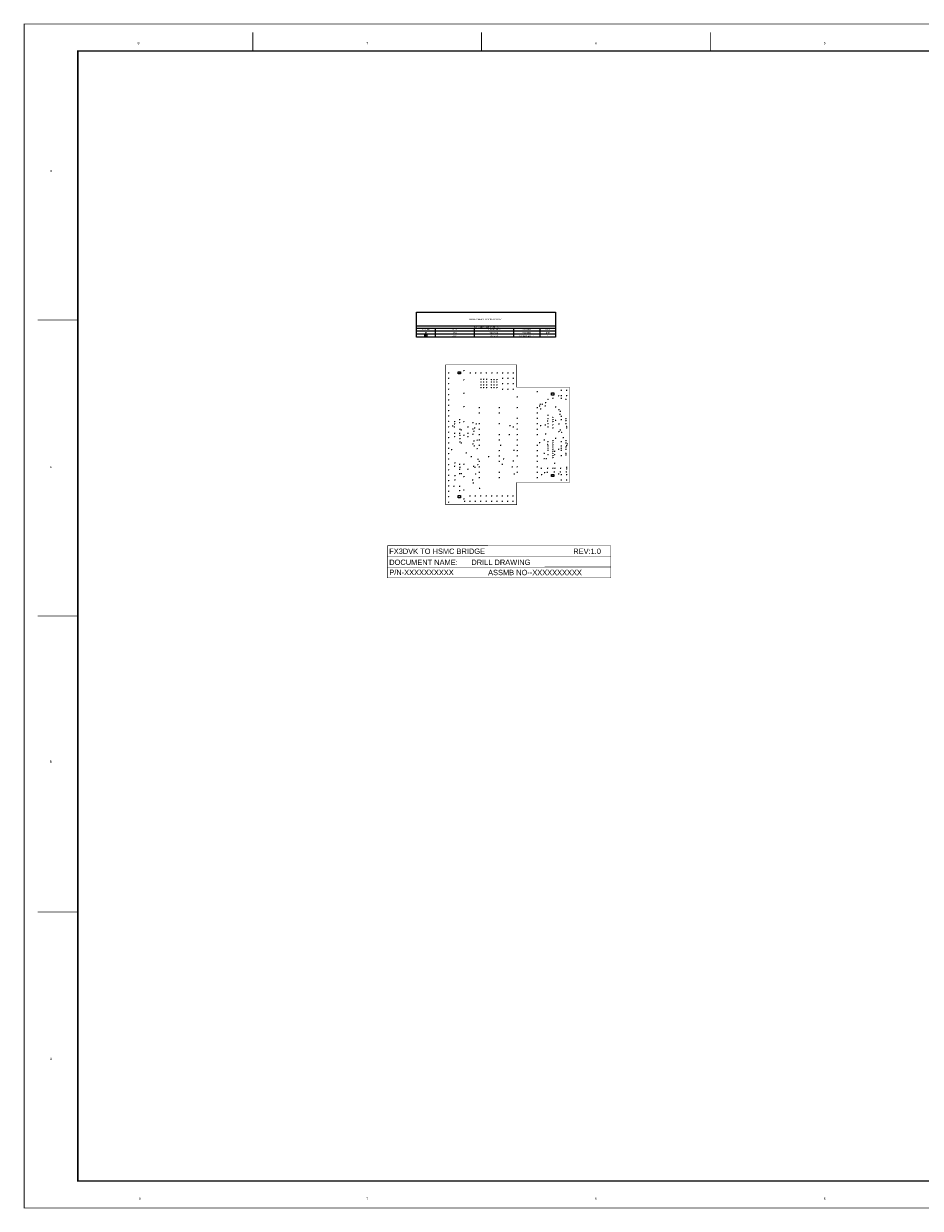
# Model space of a CAD drawing. Extents: x -199 to 665, y -332 to 227.
# Tile 1 of 2: x -199 to 224, y -332 to 227. Entities that reach past the tile are written whole.
import ezdxf
from ezdxf.enums import TextEntityAlignment as Align

# ---------------------------------------------------------------- set-up
doc = ezdxf.new("R2010")
doc.units = 0
for name, color, linetype in [('BG_OUTLINE', 3, 'CONTINUOUS'), ('DF_FAB', 6, 'CONTINUOUS'), ('DF_FILM_LABEL_OUTLINE', 5, 'CONTINUOUS'), ('DF_OUTLINE', 9, 'CONTINUOUS'), ('MA_NCLEGEND-1-6', 12, 'CONTINUOUS')]:
    doc.layers.add(name, color=color, linetype=linetype)

# ---------------------------------------------------------------- blocks, each defined once
blk = doc.blocks.new('FIGURE_CROSS')
for points in [[(-0.5, 0), (0.5, 0)], [(0, 0.5), (0, -0.5)]]:
    blk.add_lwpolyline(points)
blk = doc.blocks.new('FIGURE_SQUARE')
blk.add_lwpolyline([(-0.5, -0.5), (-0.5, 0.5), (0.5, 0.5), (0.5, -0.5)], close=True)

msp = doc.modelspace()

# ---------------------------------------------------------------- linework, layer by layer
at = {"layer": 'BG_OUTLINE', "const_width": 0.2032}
msp.add_lwpolyline([(0.000015, 0), (33.500017, 0), (33.500017, 10.499999), (58.500018, 10.499999), (58.500018, 55.499998), (33.500017, 55.499998), (33.500017, 66), (0.000015, 66)], close=True, dxfattribs=at)
at = {"layer": 'DF_FILM_LABEL_OUTLINE', "const_width": 0.254}
for points in [[(-27.568782, -19.363901), (77.984218, -19.420802)], [(-27.552782, -19.420802), (-27.552782, -29.453802), (-27.525083, -29.473601)], [(77.984218, -19.420802), (77.984218, -29.453802)], [(-27.568782, -24.443901), (77.968218, -24.443901)], [(-27.552782, -24.500802), (-27.552782, -34.533802)], [(77.984218, -24.500802), (77.984218, -34.533802)], [(-27.525083, -29.473601), (77.984218, -29.453802)], [(-27.552782, -34.533802), (77.920718, -34.533802)]]:
    msp.add_lwpolyline(points, dxfattribs=at)
at = {"layer": 'DF_OUTLINE'}
for points, const_width in [([(-198.958683, -331.941101), (-198.958683, 226.858899), (664.641317, 226.858899), (664.641317, -331.941101)], 0.381), ([(-173.558683, -319.241101), (639.241317, -319.241101), (639.241317, 214.158899), (-173.558683, 214.158899)], 0.762)]:
    msp.add_lwpolyline(points, close=True, dxfattribs=dict(at, const_width=const_width))
at = {"layer": 'DF_OUTLINE', "const_width": 0.381}
for points in [[(-91.008683, 214.158899), (-91.008683, 223.048899)], [(16.941317, 214.158899), (16.941317, 223.048899)], [(124.891317, 214.158899), (124.891317, 223.048899)], [(-173.558683, 87.158899), (-192.608683, 87.158899)], [(-173.558683, -52.541101), (-192.608683, -52.541101)], [(-173.558683, -192.241101), (-192.608683, -192.241101)]]:
    msp.add_lwpolyline(points, dxfattribs=at)
at = {"layer": 'MA_NCLEGEND-1-6'}
msp.add_lwpolyline([(-13.716, 79.0702), (-13.716, 90.805), (51.9176, 90.805), (51.9176, 79.0702)], close=True, dxfattribs=at)
for points in [[(-13.716, 84.455), (51.9176, 84.455)], [(-13.716, 83.2866), (51.9176, 83.2866)], [(-13.716, 82.1182), (51.9176, 82.1182)], [(-13.716, 80.5942), (51.9176, 80.5942)], [(-4.9784, 83.2866), (-4.9784, 79.0702)], [(13.5128, 83.2866), (13.5128, 79.0702)], [(32.004, 83.2866), (32.004, 79.0702)], [(44.3992, 83.2866), (44.3992, 79.0702)]]:
    msp.add_lwpolyline(points, dxfattribs=at)

# ---------------------------------------------------------------- block references
for name, p, xscale, yscale in [('FIGURE_SQUARE', (-9.3472, 79.8322), 1.016, 1.016), ('FIGURE_CROSS', (-9.3472, 81.3562), 0.254, 0.254), ('FIGURE_CROSS', (1.397, 62.23), 0.254, 0.254), ('FIGURE_SQUARE', (6.470018, 62.24), 1.016, 1.016), ('FIGURE_CROSS', (8.500019, 63.349998), 0.254, 0.254), ('FIGURE_CROSS', (11.557, 62.23), 0.254, 0.254), ('FIGURE_CROSS', (14.097, 62.23), 0.254, 0.254), ('FIGURE_CROSS', (16.637, 62.23), 0.254, 0.254), ('FIGURE_CROSS', (19.177, 62.23), 0.254, 0.254), ('FIGURE_CROSS', (21.717, 62.23), 0.254, 0.254), ('FIGURE_CROSS', (24.257, 62.23), 0.254, 0.254), ('FIGURE_CROSS', (26.797, 62.23), 0.254, 0.254), ('FIGURE_CROSS', (29.337, 62.23), 0.254, 0.254), ('FIGURE_CROSS', (31.877, 62.23), 0.254, 0.254), ('FIGURE_CROSS', (1.397, 59.69), 0.254, 0.254), ('FIGURE_CROSS', (1.397, 57.15), 0.254, 0.254), ('FIGURE_CROSS', (8.500019, 59.015), 0.254, 0.254), ('FIGURE_CROSS', (16.664617, 59.213999), 0.254, 0.254), ('FIGURE_CROSS', (16.664617, 57.943999), 0.254, 0.254), ('FIGURE_CROSS', (16.664617, 56.546999), 0.254, 0.254), ('FIGURE_CROSS', (17.934617, 59.213999), 0.254, 0.254), ('FIGURE_CROSS', (17.934617, 57.943999), 0.254, 0.254), ('FIGURE_CROSS', (17.934617, 56.546999), 0.254, 0.254), ('FIGURE_CROSS', (19.204617, 59.213999), 0.254, 0.254), ('FIGURE_CROSS', (19.204617, 57.943999), 0.254, 0.254), ('FIGURE_CROSS', (19.204617, 56.546999), 0.254, 0.254), ('FIGURE_CROSS', (21.541417, 59.086999), 0.254, 0.254), ('FIGURE_CROSS', (21.541417, 57.943999), 0.254, 0.254), ('FIGURE_CROSS', (21.541417, 56.546999), 0.254, 0.254), ('FIGURE_CROSS', (22.811417, 59.086999), 0.254, 0.254), ('FIGURE_CROSS', (22.811417, 57.943999), 0.254, 0.254), ('FIGURE_CROSS', (22.811417, 56.546999), 0.254, 0.254), ('FIGURE_CROSS', (24.081417, 59.086999), 0.254, 0.254), ('FIGURE_CROSS', (24.081417, 57.943999), 0.254, 0.254), ('FIGURE_CROSS', (24.081417, 56.546999), 0.254, 0.254), ('FIGURE_CROSS', (26.797, 59.69), 0.254, 0.254), ('FIGURE_CROSS', (26.797, 57.15), 0.254, 0.254), ('FIGURE_CROSS', (29.337, 59.69), 0.254, 0.254), ('FIGURE_CROSS', (29.337, 57.15), 0.254, 0.254), ('FIGURE_CROSS', (31.877, 59.69), 0.254, 0.254), ('FIGURE_CROSS', (31.877, 57.15), 0.254, 0.254), ('FIGURE_CROSS', (1.397, 54.61), 0.254, 0.254), ('FIGURE_CROSS', (1.397, 52.07), 0.254, 0.254), ('FIGURE_CROSS', (8.500019, 52.681998), 0.254, 0.254), ('FIGURE_CROSS', (16.664617, 55.276999), 0.254, 0.254), ('FIGURE_CROSS', (17.934617, 55.276999), 0.254, 0.254), ('FIGURE_CROSS', (19.204617, 55.276999), 0.254, 0.254), ('FIGURE_CROSS', (21.541417, 55.276999), 0.254, 0.254), ('FIGURE_CROSS', (22.811417, 55.276999), 0.254, 0.254), ('FIGURE_CROSS', (24.081417, 55.276999), 0.254, 0.254), ('FIGURE_CROSS', (26.797, 54.61), 0.254, 0.254), ('FIGURE_CROSS', (29.337, 54.61), 0.254, 0.254), ('FIGURE_CROSS', (31.877, 54.61), 0.254, 0.254), ('FIGURE_CROSS', (33.692617, 50.958999), 0.254, 0.254), ('FIGURE_CROSS', (43.141417, 53.498999), 0.254, 0.254), ('FIGURE_SQUARE', (50.468017, 52.2405), 1.016, 1.016), ('FIGURE_CROSS', (50.531517, 50.256801), 0.254, 0.254), ('FIGURE_CROSS', (53.198517, 51.446801), 0.254, 0.254), ('FIGURE_CROSS', (54.468517, 50.256801), 0.254, 0.254), ('FIGURE_CROSS', (54.483, 54.102), 0.254, 0.254), ('FIGURE_CROSS', (54.483, 51.562), 0.254, 0.254), ('FIGURE_CROSS', (57.023, 54.102), 0.254, 0.254), ('FIGURE_CROSS', (57.023, 51.562), 0.254, 0.254), ('FIGURE_CROSS', (1.397, 49.53), 0.254, 0.254), ('FIGURE_CROSS', (1.397, 46.99), 0.254, 0.254), ('FIGURE_CROSS', (8.500019, 46.331998), 0.254, 0.254), ('FIGURE_CROSS', (15.775617, 45.878999), 0.254, 0.254), ('FIGURE_CROSS', (25.224417, 45.878999), 0.254, 0.254), ('FIGURE_CROSS', (33.692617, 45.878999), 0.254, 0.254), ('FIGURE_CROSS', (43.141417, 45.878999), 0.254, 0.254), ('FIGURE_CROSS', (44.323, 46.609), 0.254, 0.254), ('FIGURE_CROSS', (44.640017, 47.529999), 0.254, 0.254), ('FIGURE_CROSS', (44.704, 45.212), 0.254, 0.254), ('FIGURE_CROSS', (45.529017, 47.529999), 0.254, 0.254), ('FIGURE_CROSS', (46.99, 46.736), 0.254, 0.254), ('FIGURE_CROSS', (47.117, 48.26), 0.254, 0.254), ('FIGURE_CROSS', (48.296317, 49.7564), 0.254, 0.254), ('FIGURE_CROSS', (51.801517, 46.176199), 0.254, 0.254), ('FIGURE_CROSS', (53.403017, 44.862999), 0.254, 0.254), ('FIGURE_CROSS', (56.703717, 49.7564), 0.254, 0.254), ('FIGURE_CROSS', (1.397, 44.45), 0.254, 0.254), ('FIGURE_CROSS', (1.397, 41.91), 0.254, 0.254), ('FIGURE_CROSS', (1.397, 39.37), 0.254, 0.254), ('FIGURE_CROSS', (4.249621, 39.264399), 0.254, 0.254), ('FIGURE_CROSS', (6.604, 40.2466), 0.254, 0.254), ('FIGURE_CROSS', (8.500019, 39.219998), 0.254, 0.254), ('FIGURE_CROSS', (15.775617, 43.338999), 0.254, 0.254), ('FIGURE_CROSS', (25.224417, 43.338999), 0.254, 0.254), ('FIGURE_CROSS', (33.692617, 40.798999), 0.254, 0.254), ('FIGURE_CROSS', (43.141417, 43.338999), 0.254, 0.254), ('FIGURE_CROSS', (43.141417, 40.798999), 0.254, 0.254), ('FIGURE_CROSS', (48.069017, 39.530299), 0.254, 0.254), ('FIGURE_CROSS', (48.296317, 42.2507), 0.254, 0.254), ('FIGURE_CROSS', (48.296317, 40.749499), 0.254, 0.254), ('FIGURE_CROSS', (50.531517, 41.2499), 0.254, 0.254), ('FIGURE_CROSS', (50.531517, 40.249201), 0.254, 0.254), ('FIGURE_CROSS', (50.531517, 39.2484), 0.254, 0.254), ('FIGURE_CROSS', (51.801517, 39.826199), 0.254, 0.254), ('FIGURE_CROSS', (53.911017, 42.751101), 0.254, 0.254), ('FIGURE_CROSS', (54.038017, 44.100999), 0.254, 0.254), ('FIGURE_CROSS', (54.468517, 40.249201), 0.254, 0.254), ('FIGURE_CROSS', (54.493417, 41.739952), 0.254, 0.254), ('FIGURE_CROSS', (56.703717, 40.749499), 0.254, 0.254), ('FIGURE_CROSS', (56.703717, 39.7488), 0.254, 0.254), ('FIGURE_CROSS', (1.397, 36.83), 0.254, 0.254), ('FIGURE_CROSS', (1.397, 34.29), 0.254, 0.254), ('FIGURE_CROSS', (3.175, 37.24659), 0.254, 0.254), ('FIGURE_CROSS', (4.064, 36.746589), 0.254, 0.254), ('FIGURE_CROSS', (4.191, 38.246594), 0.254, 0.254), ('FIGURE_CROSS', (4.191, 33.74658), 0.254, 0.254), ('FIGURE_CROSS', (6.570419, 33.7644), 0.254, 0.254), ('FIGURE_CROSS', (6.604, 38.746595), 0.254, 0.254), ('FIGURE_CROSS', (6.667017, 35.718999), 0.254, 0.254), ('FIGURE_CROSS', (7.362888, 35.408499), 0.254, 0.254), ('FIGURE_CROSS', (10.429618, 33.7644), 0.254, 0.254), ('FIGURE_CROSS', (10.472417, 36.734999), 0.254, 0.254), ('FIGURE_CROSS', (12.827, 38.746595), 0.254, 0.254), ('FIGURE_CROSS', (12.86243, 35.746586), 0.254, 0.254), ('FIGURE_CROSS', (13.271017, 34.764401), 0.254, 0.254), ('FIGURE_CROSS', (13.652017, 36.2644), 0.254, 0.254), ('FIGURE_CROSS', (14.351, 38.246594), 0.254, 0.254), ('FIGURE_CROSS', (15.775617, 38.258999), 0.254, 0.254), ('FIGURE_CROSS', (15.775617, 35.718999), 0.254, 0.254), ('FIGURE_CROSS', (25.224417, 38.258999), 0.254, 0.254), ('FIGURE_CROSS', (30.289017, 37.369999), 0.254, 0.254), ('FIGURE_CROSS', (31.813017, 36.734999), 0.254, 0.254), ('FIGURE_CROSS', (33.692617, 38.258999), 0.254, 0.254), ('FIGURE_CROSS', (33.692617, 35.718999), 0.254, 0.254), ('FIGURE_CROSS', (43.141417, 38.258999), 0.254, 0.254), ('FIGURE_CROSS', (43.141417, 35.718999), 0.254, 0.254), ('FIGURE_CROSS', (44.767017, 37.369999), 0.254, 0.254), ('FIGURE_CROSS', (46.99, 37.719), 0.254, 0.254), ('FIGURE_CROSS', (48.296317, 38.247599), 0.254, 0.254), ('FIGURE_CROSS', (48.296317, 36.7465), 0.254, 0.254), ('FIGURE_CROSS', (50.531517, 37.747301), 0.254, 0.254), ('FIGURE_CROSS', (50.531517, 36.2461), 0.254, 0.254), ('FIGURE_CROSS', (53.34, 34.555801), 0.254, 0.254), ('FIGURE_CROSS', (53.439817, 38.131999), 0.254, 0.254), ('FIGURE_CROSS', (54.038017, 35.337999), 0.254, 0.254), ('FIGURE_CROSS', (54.61, 34.163), 0.254, 0.254), ('FIGURE_CROSS', (56.703717, 38.247599), 0.254, 0.254), ('FIGURE_CROSS', (56.959017, 37.0081), 0.254, 0.254), ('FIGURE_CROSS', (56.959017, 36.2461), 0.254, 0.254), ('FIGURE_CROSS', (1.397, 31.75), 0.254, 0.254), ('FIGURE_CROSS', (1.397, 29.21), 0.254, 0.254), ('FIGURE_CROSS', (4.249621, 32.246575), 0.254, 0.254), ('FIGURE_CROSS', (6.648607, 29.746567), 0.254, 0.254), ('FIGURE_CROSS', (6.694444, 31.246572), 0.254, 0.254), ('FIGURE_CROSS', (6.731, 32.746577), 0.254, 0.254), ('FIGURE_CROSS', (7.366, 29.246566), 0.254, 0.254), ('FIGURE_CROSS', (8.500019, 32.853), 0.254, 0.254), ('FIGURE_CROSS', (10.429618, 32.264401), 0.254, 0.254), ('FIGURE_CROSS', (12.750416, 33.264399), 0.254, 0.254), ('FIGURE_CROSS', (12.750416, 28.7644), 0.254, 0.254), ('FIGURE_CROSS', (13.271017, 30.130999), 0.254, 0.254), ('FIGURE_CROSS', (14.795017, 30.511999), 0.254, 0.254), ('FIGURE_CROSS', (15.775617, 33.178999), 0.254, 0.254), ('FIGURE_CROSS', (15.775617, 30.638999), 0.254, 0.254), ('FIGURE_CROSS', (15.775617, 28.098999), 0.254, 0.254), ('FIGURE_CROSS', (25.224417, 33.178999), 0.254, 0.254), ('FIGURE_CROSS', (25.224417, 30.638999), 0.254, 0.254), ('FIGURE_CROSS', (25.844017, 28.098999), 0.254, 0.254), ('FIGURE_CROSS', (29.972, 33.178999), 0.254, 0.254), ('FIGURE_CROSS', (33.692617, 33.178999), 0.254, 0.254), ('FIGURE_CROSS', (33.692617, 30.638999), 0.254, 0.254), ('FIGURE_CROSS', (33.692617, 28.098999), 0.254, 0.254), ('FIGURE_CROSS', (43.141417, 33.178999), 0.254, 0.254), ('FIGURE_CROSS', (43.141417, 28.098999), 0.254, 0.254), ('FIGURE_CROSS', (44.259017, 29.368999), 0.254, 0.254), ('FIGURE_CROSS', (46.482, 30.607), 0.254, 0.254), ('FIGURE_CROSS', (47.117, 33.401), 0.254, 0.254), ('FIGURE_CROSS', (48.138441, 28.497868), 0.254, 0.254), ('FIGURE_CROSS', (48.199919, 29.7539), 0.254, 0.254), ('FIGURE_CROSS', (50.531517, 29.2535), 0.254, 0.254), ('FIGURE_CROSS', (50.531517, 28.252699), 0.254, 0.254), ('FIGURE_CROSS', (50.609017, 30.254301), 0.254, 0.254), ('FIGURE_CROSS', (51.801517, 31.444199), 0.254, 0.254), ('FIGURE_CROSS', (54.483, 29.7539), 0.254, 0.254), ('FIGURE_CROSS', (55.499, 31.75), 0.254, 0.254), ('FIGURE_CROSS', (56.703717, 29.2535), 0.254, 0.254), ('FIGURE_CROSS', (56.769, 30.254301), 0.254, 0.254), ('FIGURE_CROSS', (57.00504, 27.951895), 0.254, 0.254), ('FIGURE_CROSS', (57.277, 28.702), 0.254, 0.254), ('FIGURE_CROSS', (1.397, 26.67), 0.254, 0.254), ('FIGURE_CROSS', (1.397, 24.13), 0.254, 0.254), ('FIGURE_CROSS', (2.794, 26.035), 0.254, 0.254), ('FIGURE_CROSS', (9.652, 24.555), 0.254, 0.254), ('FIGURE_CROSS', (12.065, 22.733), 0.254, 0.254), ('FIGURE_CROSS', (13.398017, 27.7644), 0.254, 0.254), ('FIGURE_CROSS', (14.795017, 26.447999), 0.254, 0.254), ('FIGURE_CROSS', (20.195718, 22.764999), 0.254, 0.254), ('FIGURE_CROSS', (25.199518, 25.558999), 0.254, 0.254), ('FIGURE_CROSS', (25.224417, 23.018999), 0.254, 0.254), ('FIGURE_CROSS', (32.131, 25.781), 0.254, 0.254), ('FIGURE_CROSS', (33.692617, 25.558999), 0.254, 0.254), ('FIGURE_CROSS', (33.692617, 23.018999), 0.254, 0.254), ('FIGURE_CROSS', (43.141417, 25.558999), 0.254, 0.254), ('FIGURE_CROSS', (43.141417, 23.018999), 0.254, 0.254), ('FIGURE_CROSS', (46.482, 24.257), 0.254, 0.254), ('FIGURE_CROSS', (48.296317, 27.752401), 0.254, 0.254), ('FIGURE_CROSS', (48.296317, 26.7516), 0.254, 0.254), ('FIGURE_CROSS', (48.296317, 25.750799), 0.254, 0.254), ('FIGURE_CROSS', (48.296317, 23.7493), 0.254, 0.254), ('FIGURE_CROSS', (50.531517, 27.252), 0.254, 0.254), ('FIGURE_CROSS', (50.531517, 26.2512), 0.254, 0.254), ('FIGURE_CROSS', (50.531517, 25.250501), 0.254, 0.254), ('FIGURE_CROSS', (50.531517, 24.2497), 0.254, 0.254), ('FIGURE_CROSS', (50.531517, 23.248899), 0.254, 0.254), ('FIGURE_CROSS', (50.531517, 22.2482), 0.254, 0.254), ('FIGURE_CROSS', (51.371017, 25.304999), 0.254, 0.254), ('FIGURE_CROSS', (51.435, 23.622), 0.254, 0.254), ('FIGURE_CROSS', (53.198517, 26.173801), 0.254, 0.254), ('FIGURE_CROSS', (54.468517, 27.752401), 0.254, 0.254), ('FIGURE_CROSS', (54.468517, 26.7516), 0.254, 0.254), ('FIGURE_CROSS', (54.468517, 25.750799), 0.254, 0.254), ('FIGURE_CROSS', (54.493417, 23.234543), 0.254, 0.254), ('FIGURE_CROSS', (56.703717, 27.252), 0.254, 0.254), ('FIGURE_CROSS', (56.703717, 26.2512), 0.254, 0.254), ('FIGURE_CROSS', (56.703717, 24.2497), 0.254, 0.254), ('FIGURE_CROSS', (56.705089, 23.4877), 0.254, 0.254), ('FIGURE_CROSS', (1.397, 21.59), 0.254, 0.254), ('FIGURE_CROSS', (1.397, 19.05), 0.254, 0.254), ('FIGURE_CROSS', (4.175618, 18.241599), 0.254, 0.254), ('FIGURE_CROSS', (4.254017, 19.741599), 0.254, 0.254), ('FIGURE_CROSS', (6.527554, 19.081999), 0.254, 0.254), ('FIGURE_CROSS', (6.540017, 16.7416), 0.254, 0.254), ('FIGURE_CROSS', (6.667017, 17.7416), 0.254, 0.254), ('FIGURE_CROSS', (8.500019, 19.153998), 0.254, 0.254), ('FIGURE_CROSS', (10.404417, 16.7416), 0.254, 0.254), ('FIGURE_CROSS', (13.144017, 18.241599), 0.254, 0.254), ('FIGURE_CROSS', (13.779017, 17.7416), 0.254, 0.254), ('FIGURE_CROSS', (15.113, 19.05), 0.254, 0.254), ('FIGURE_CROSS', (15.24, 21.463), 0.254, 0.254), ('FIGURE_CROSS', (15.775617, 20.478999), 0.254, 0.254), ('FIGURE_CROSS', (15.775617, 17.938999), 0.254, 0.254), ('FIGURE_CROSS', (25.224417, 20.478999), 0.254, 0.254), ('FIGURE_CROSS', (26.67, 19.177), 0.254, 0.254), ('FIGURE_CROSS', (27.305, 21.717), 0.254, 0.254), ('FIGURE_CROSS', (31.432017, 17.938999), 0.254, 0.254), ('FIGURE_CROSS', (31.813017, 20.732999), 0.254, 0.254), ('FIGURE_CROSS', (33.692617, 17.938999), 0.254, 0.254), ('FIGURE_CROSS', (43.141417, 20.478999), 0.254, 0.254), ('FIGURE_CROSS', (43.141417, 17.938999), 0.254, 0.254), ('FIGURE_CROSS', (45.085, 17.272), 0.254, 0.254), ('FIGURE_CROSS', (46.418017, 21.748999), 0.254, 0.254), ('FIGURE_CROSS', (47.434017, 21.7478), 0.254, 0.254), ('FIGURE_CROSS', (48.069017, 17.303999), 0.254, 0.254), ('FIGURE_CROSS', (50.531517, 17.2444), 0.254, 0.254), ('FIGURE_CROSS', (51.435, 19.558), 0.254, 0.254), ('FIGURE_CROSS', (51.498017, 17.303999), 0.254, 0.254), ('FIGURE_CROSS', (54.165017, 17.303999), 0.254, 0.254), ('FIGURE_CROSS', (56.959017, 17.684999), 0.254, 0.254), ('FIGURE_CROSS', (56.959017, 16.922999), 0.254, 0.254), ('FIGURE_CROSS', (1.397, 16.51), 0.254, 0.254), ('FIGURE_CROSS', (1.397, 13.97), 0.254, 0.254), ('FIGURE_CROSS', (1.397, 11.43), 0.254, 0.254), ('FIGURE_CROSS', (4.254017, 11.7416), 0.254, 0.254), ('FIGURE_CROSS', (4.29242, 13.747999), 0.254, 0.254), ('FIGURE_CROSS', (6.540017, 14.763999), 0.254, 0.254), ('FIGURE_CROSS', (7.302017, 14.763999), 0.254, 0.254), ('FIGURE_CROSS', (8.500019, 13.311998), 0.254, 0.254), ('FIGURE_CROSS', (12.707617, 11.762699), 0.254, 0.254), ('FIGURE_CROSS', (14.033017, 14.509999), 0.254, 0.254), ('FIGURE_CROSS', (15.775617, 15.398999), 0.254, 0.254), ('FIGURE_CROSS', (15.775617, 12.858999), 0.254, 0.254), ('FIGURE_CROSS', (25.224417, 15.398999), 0.254, 0.254), ('FIGURE_CROSS', (25.224417, 12.858999), 0.254, 0.254), ('FIGURE_CROSS', (32.321017, 14.509999), 0.254, 0.254), ('FIGURE_CROSS', (33.692617, 15.398999), 0.254, 0.254), ('FIGURE_CROSS', (43.141417, 15.398999), 0.254, 0.254), ('FIGURE_CROSS', (43.141417, 12.858999), 0.254, 0.254), ('FIGURE_CROSS', (45.212, 14.224), 0.254, 0.254), ('FIGURE_CROSS', (46.609, 15.24), 0.254, 0.254), ('FIGURE_CROSS', (47.879, 15.367), 0.254, 0.254), ('FIGURE_SQUARE', (50.468017, 13.7595), 1.016, 1.016), ('FIGURE_CROSS', (51.181, 15.494), 0.254, 0.254), ('FIGURE_CROSS', (53.198517, 14.553199), 0.254, 0.254), ('FIGURE_CROSS', (54.102, 15.494), 0.254, 0.254), ('FIGURE_CROSS', (54.483, 14.224), 0.254, 0.254), ('FIGURE_CROSS', (54.483, 11.684), 0.254, 0.254), ('FIGURE_CROSS', (56.922218, 15.494), 0.254, 0.254), ('FIGURE_CROSS', (57.023, 14.224), 0.254, 0.254), ('FIGURE_CROSS', (57.023, 11.684), 0.254, 0.254), ('FIGURE_CROSS', (1.397, 8.89), 0.254, 0.254), ('FIGURE_CROSS', (1.397, 6.35), 0.254, 0.254), ('FIGURE_CROSS', (3.873017, 8.794999), 0.254, 0.254), ('FIGURE_CROSS', (6.52762, 8.741601), 0.254, 0.254), ('FIGURE_CROSS', (6.593441, 6.741559), 0.254, 0.254), ('FIGURE_CROSS', (8.500019, 6.961998), 0.254, 0.254), ('FIGURE_CROSS', (13.017017, 10.318999), 0.254, 0.254), ('FIGURE_CROSS', (16.002, 7.747), 0.254, 0.254), ('FIGURE_CROSS', (1.397, 3.81), 0.254, 0.254), ('FIGURE_CROSS', (1.397, 1.27), 0.254, 0.254), ('FIGURE_SQUARE', (6.470018, 3.76), 1.016, 1.016), ('FIGURE_CROSS', (8.500019, 2.754), 0.254, 0.254), ('FIGURE_CROSS', (8.89, 1.651), 0.254, 0.254), ('FIGURE_CROSS', (11.43, 4.191), 0.254, 0.254), ('FIGURE_CROSS', (11.43, 1.651), 0.254, 0.254), ('FIGURE_CROSS', (13.97, 4.191), 0.254, 0.254), ('FIGURE_CROSS', (13.97, 1.651), 0.254, 0.254), ('FIGURE_CROSS', (16.51, 4.191), 0.254, 0.254), ('FIGURE_CROSS', (16.51, 1.651), 0.254, 0.254), ('FIGURE_CROSS', (19.05, 4.191), 0.254, 0.254), ('FIGURE_CROSS', (19.05, 1.651), 0.254, 0.254), ('FIGURE_CROSS', (21.59, 4.191), 0.254, 0.254), ('FIGURE_CROSS', (21.59, 1.651), 0.254, 0.254), ('FIGURE_CROSS', (24.13, 4.191), 0.254, 0.254), ('FIGURE_CROSS', (24.13, 1.651), 0.254, 0.254), ('FIGURE_CROSS', (26.67, 4.191), 0.254, 0.254), ('FIGURE_CROSS', (26.67, 1.651), 0.254, 0.254), ('FIGURE_CROSS', (29.21, 4.191), 0.254, 0.254), ('FIGURE_CROSS', (29.21, 1.651), 0.254, 0.254), ('FIGURE_CROSS', (31.75, 4.191), 0.254, 0.254), ('FIGURE_CROSS', (31.75, 1.651), 0.254, 0.254)]:
    msp.add_blockref(name, p, dxfattribs=dict(at, xscale=xscale, yscale=yscale))

# ---------------------------------------------------------------- texts
at = {"layer": 'DF_FAB'}
msp.add_text('DRILL DRAWING', height=2.54, dxfattribs=at).set_placement((26.068917, -28.457601), align=Align.CENTER)
at = {"layer": 'DF_FILM_LABEL_OUTLINE'}
for s, p in [('FX3DVK TO HSMC BRIDGE', (-26.636083, -23.250601)), ('REV:1.0', (60.231917, -23.250601)), ('DOCUMENT NAME:', (-26.636083, -28.457601)), ('P/N-XXXXXXXXXX', (-26.600282, -33.221602)), ('ASSMB NO--XXXXXXXXXX', (20.034618, -33.279601))]:
    msp.add_text(s, height=2.54, dxfattribs=at).set_placement(p)
at = {"layer": 'DF_OUTLINE', "width": 1.2}
for s, p in [('8', (-144.983683, 217.333899)), ('7', (-37.033683, 217.333899)), ('6', (70.916317, 217.333899)), ('5', (178.866317, 217.333899)), ('D', (-186.258683, 157.008899)), ('C', (-186.258683, 17.308899)), ('B', (-186.258683, -121.756101)), ('A', (-186.258683, -262.091101)), ('8', (-144.348683, -328.131101)), ('7', (-37.033683, -328.131101)), ('6', (70.916317, -328.131101)), ('5', (178.866317, -328.131101))]:
    msp.add_text(s, height=1.016, dxfattribs=at).set_placement(p, align=Align.CENTER)
at = {"layer": 'MA_NCLEGEND-1-6', "width": 1.2}
for s, p in [('DRILL CHART: TOP to BOTTOM', (18.8468, 87.249)), ('ALL UNITS ARE IN MILS', (19.1008, 83.566)), ('FIGURE', (-9.3472, 82.3976)), ('SIZE', (4.2672, 82.3976)), ('40.0', (4.2672, 79.3242)), ('10.0', (4.2672, 80.8482)), ('TOLERANCE', (22.7584, 82.3976)), ('+3.0/-3.0', (22.7584, 80.8482)), ('+3.0/-3.0', (22.7584, 79.3242)), ('NON-PLATED', (38.2016, 79.3242)), ('PLATED', (38.2016, 82.3976)), ('PLATED', (38.2016, 80.8482)), ('QTY', (48.1584, 82.3976)), ('308', (48.1584, 80.8482)), ('4', (48.1584, 79.3242))]:
    msp.add_text(s, height=0.635, dxfattribs=at).set_placement(p, align=Align.CENTER)
at = {"layer": 'MA_NCLEGEND-1-6'}
for s, height, p in [('B', 0.508, (-9.3472, 79.8322)), ('A', 0.127, (-9.3472, 81.3562)), ('A', 0.127, (1.397, 62.23)), ('B', 0.508, (6.470018, 62.24)), ('A', 0.127, (8.500019, 63.349998)), ('A', 0.127, (11.557, 62.23)), ('A', 0.127, (14.097, 62.23)), ('A', 0.127, (16.637, 62.23)), ('A', 0.127, (19.177, 62.23)), ('A', 0.127, (21.717, 62.23)), ('A', 0.127, (24.257, 62.23)), ('A', 0.127, (26.797, 62.23)), ('A', 0.127, (29.337, 62.23)), ('A', 0.127, (31.877, 62.23)), ('A', 0.127, (1.397, 59.69)), ('A', 0.127, (1.397, 57.15)), ('A', 0.127, (8.500019, 59.015)), ('A', 0.127, (16.664617, 59.213999)), ('A', 0.127, (16.664617, 57.943999)), ('A', 0.127, (16.664617, 56.546999)), ('A', 0.127, (17.934617, 59.213999)), ('A', 0.127, (17.934617, 57.943999)), ('A', 0.127, (17.934617, 56.546999)), ('A', 0.127, (19.204617, 59.213999)), ('A', 0.127, (19.204617, 57.943999)), ('A', 0.127, (19.204617, 56.546999)), ('A', 0.127, (21.541417, 59.086999)), ('A', 0.127, (21.541417, 57.943999)), ('A', 0.127, (21.541417, 56.546999)), ('A', 0.127, (22.811417, 59.086999)), ('A', 0.127, (22.811417, 57.943999)), ('A', 0.127, (22.811417, 56.546999)), ('A', 0.127, (24.081417, 59.086999)), ('A', 0.127, (24.081417, 57.943999)), ('A', 0.127, (24.081417, 56.546999)), ('A', 0.127, (26.797, 59.69)), ('A', 0.127, (26.797, 57.15)), ('A', 0.127, (29.337, 59.69)), ('A', 0.127, (29.337, 57.15)), ('A', 0.127, (31.877, 59.69)), ('A', 0.127, (31.877, 57.15)), ('A', 0.127, (1.397, 54.61)), ('A', 0.127, (1.397, 52.07)), ('A', 0.127, (8.500019, 52.681998)), ('A', 0.127, (16.664617, 55.276999)), ('A', 0.127, (17.934617, 55.276999)), ('A', 0.127, (19.204617, 55.276999)), ('A', 0.127, (21.541417, 55.276999)), ('A', 0.127, (22.811417, 55.276999)), ('A', 0.127, (24.081417, 55.276999)), ('A', 0.127, (26.797, 54.61)), ('A', 0.127, (29.337, 54.61)), ('A', 0.127, (31.877, 54.61)), ('A', 0.127, (33.692617, 50.958999)), ('A', 0.127, (43.141417, 53.498999)), ('B', 0.508, (50.468017, 52.2405)), ('A', 0.127, (53.198517, 51.446801)), ('A', 0.127, (54.483, 54.102)), ('A', 0.127, (54.483, 51.562)), ('A', 0.127, (57.023, 54.102)), ('A', 0.127, (57.023, 51.562)), ('A', 0.127, (1.397, 49.53)), ('A', 0.127, (1.397, 46.99)), ('A', 0.127, (8.500019, 46.331998)), ('A', 0.127, (15.775617, 45.878999)), ('A', 0.127, (25.224417, 45.878999)), ('A', 0.127, (33.692617, 45.878999)), ('A', 0.127, (43.141417, 45.878999)), ('A', 0.127, (44.323, 46.609)), ('A', 0.127, (44.640017, 47.529999)), ('A', 0.127, (44.704, 45.212)), ('A', 0.127, (45.529017, 47.529999)), ('A', 0.127, (46.99, 46.736)), ('A', 0.127, (47.117, 48.26)), ('A', 0.127, (48.296317, 49.7564)), ('A', 0.127, (50.531517, 50.256801)), ('A', 0.127, (51.801517, 46.176199)), ('A', 0.127, (53.403017, 44.862999)), ('A', 0.127, (54.468517, 50.256801)), ('A', 0.127, (56.703717, 49.7564)), ('A', 0.127, (1.397, 44.45)), ('A', 0.127, (1.397, 41.91)), ('A', 0.127, (1.397, 39.37)), ('A', 0.127, (4.249621, 39.264399)), ('A', 0.127, (6.604, 40.2466)), ('A', 0.127, (8.500019, 39.219998)), ('A', 0.127, (15.775617, 43.338999)), ('A', 0.127, (25.224417, 43.338999)), ('A', 0.127, (33.692617, 40.798999)), ('A', 0.127, (43.141417, 43.338999)), ('A', 0.127, (43.141417, 40.798999)), ('A', 0.127, (48.069017, 39.530299)), ('A', 0.127, (48.296317, 42.2507)), ('A', 0.127, (48.296317, 40.749499)), ('A', 0.127, (50.531517, 41.2499)), ('A', 0.127, (50.531517, 40.249201)), ('A', 0.127, (50.531517, 39.2484)), ('A', 0.127, (51.801517, 39.826199)), ('A', 0.127, (53.911017, 42.751101)), ('A', 0.127, (54.038017, 44.100999)), ('A', 0.127, (54.468517, 40.249201)), ('A', 0.127, (54.493417, 41.739952)), ('A', 0.127, (56.703717, 40.749499)), ('A', 0.127, (56.703717, 39.7488)), ('A', 0.127, (1.397, 36.83)), ('A', 0.127, (1.397, 34.29)), ('A', 0.127, (3.175, 37.24659)), ('A', 0.127, (4.064, 36.746589)), ('A', 0.127, (4.191, 38.246594)), ('A', 0.127, (4.191, 33.74658)), ('A', 0.127, (6.570419, 33.7644)), ('A', 0.127, (6.604, 38.746595)), ('A', 0.127, (6.667017, 35.718999)), ('A', 0.127, (7.362888, 35.408499)), ('A', 0.127, (10.429618, 33.7644)), ('A', 0.127, (10.472417, 36.734999)), ('A', 0.127, (12.827, 38.746595)), ('A', 0.127, (12.86243, 35.746586)), ('A', 0.127, (13.271017, 34.764401)), ('A', 0.127, (13.652017, 36.2644)), ('A', 0.127, (14.351, 38.246594)), ('A', 0.127, (15.775617, 38.258999)), ('A', 0.127, (15.775617, 35.718999)), ('A', 0.127, (25.224417, 38.258999)), ('A', 0.127, (30.289017, 37.369999)), ('A', 0.127, (31.813017, 36.734999)), ('A', 0.127, (33.692617, 38.258999)), ('A', 0.127, (33.692617, 35.718999)), ('A', 0.127, (43.141417, 38.258999)), ('A', 0.127, (43.141417, 35.718999)), ('A', 0.127, (44.767017, 37.369999)), ('A', 0.127, (46.99, 37.719)), ('A', 0.127, (48.296317, 38.247599)), ('A', 0.127, (48.296317, 36.7465)), ('A', 0.127, (50.531517, 37.747301)), ('A', 0.127, (50.531517, 36.2461)), ('A', 0.127, (53.34, 34.555801)), ('A', 0.127, (53.439817, 38.131999)), ('A', 0.127, (54.038017, 35.337999)), ('A', 0.127, (54.61, 34.163)), ('A', 0.127, (56.703717, 38.247599)), ('A', 0.127, (56.959017, 37.0081)), ('A', 0.127, (56.959017, 36.2461)), ('A', 0.127, (1.397, 31.75)), ('A', 0.127, (1.397, 29.21)), ('A', 0.127, (4.249621, 32.246575)), ('A', 0.127, (6.648607, 29.746567)), ('A', 0.127, (6.694444, 31.246572)), ('A', 0.127, (6.731, 32.746577)), ('A', 0.127, (7.366, 29.246566)), ('A', 0.127, (8.500019, 32.853)), ('A', 0.127, (10.429618, 32.264401)), ('A', 0.127, (12.750416, 33.264399)), ('A', 0.127, (12.750416, 28.7644)), ('A', 0.127, (13.271017, 30.130999)), ('A', 0.127, (14.795017, 30.511999)), ('A', 0.127, (15.775617, 33.178999)), ('A', 0.127, (15.775617, 30.638999)), ('A', 0.127, (15.775617, 28.098999)), ('A', 0.127, (25.224417, 33.178999)), ('A', 0.127, (25.224417, 30.638999)), ('A', 0.127, (25.844017, 28.098999)), ('A', 0.127, (29.972, 33.178999)), ('A', 0.127, (33.692617, 33.178999)), ('A', 0.127, (33.692617, 30.638999)), ('A', 0.127, (33.692617, 28.098999)), ('A', 0.127, (43.141417, 33.178999)), ('A', 0.127, (43.141417, 28.098999)), ('A', 0.127, (44.259017, 29.368999)), ('A', 0.127, (46.482, 30.607)), ('A', 0.127, (47.117, 33.401)), ('A', 0.127, (48.138441, 28.497868)), ('A', 0.127, (48.199919, 29.7539)), ('A', 0.127, (50.531517, 29.2535)), ('A', 0.127, (50.531517, 28.252699)), ('A', 0.127, (50.609017, 30.254301)), ('A', 0.127, (51.801517, 31.444199)), ('A', 0.127, (54.483, 29.7539)), ('A', 0.127, (55.499, 31.75)), ('A', 0.127, (56.703717, 29.2535)), ('A', 0.127, (56.769, 30.254301)), ('A', 0.127, (57.00504, 27.951895)), ('A', 0.127, (57.277, 28.702)), ('A', 0.127, (1.397, 26.67)), ('A', 0.127, (1.397, 24.13)), ('A', 0.127, (2.794, 26.035)), ('A', 0.127, (9.652, 24.555)), ('A', 0.127, (12.065, 22.733)), ('A', 0.127, (13.398017, 27.7644)), ('A', 0.127, (14.795017, 26.447999)), ('A', 0.127, (20.195718, 22.764999)), ('A', 0.127, (25.199518, 25.558999)), ('A', 0.127, (25.224417, 23.018999)), ('A', 0.127, (32.131, 25.781)), ('A', 0.127, (33.692617, 25.558999)), ('A', 0.127, (33.692617, 23.018999)), ('A', 0.127, (43.141417, 25.558999)), ('A', 0.127, (43.141417, 23.018999)), ('A', 0.127, (46.482, 24.257)), ('A', 0.127, (48.296317, 27.752401)), ('A', 0.127, (48.296317, 26.7516)), ('A', 0.127, (48.296317, 25.750799)), ('A', 0.127, (48.296317, 23.7493)), ('A', 0.127, (50.531517, 27.252)), ('A', 0.127, (50.531517, 26.2512)), ('A', 0.127, (50.531517, 25.250501)), ('A', 0.127, (50.531517, 24.2497)), ('A', 0.127, (50.531517, 23.248899)), ('A', 0.127, (51.371017, 25.304999)), ('A', 0.127, (51.435, 23.622)), ('A', 0.127, (53.198517, 26.173801)), ('A', 0.127, (54.468517, 27.752401)), ('A', 0.127, (54.468517, 26.7516)), ('A', 0.127, (54.468517, 25.750799)), ('A', 0.127, (54.493417, 23.234543)), ('A', 0.127, (56.703717, 27.252)), ('A', 0.127, (56.703717, 26.2512)), ('A', 0.127, (56.703717, 24.2497)), ('A', 0.127, (56.705089, 23.4877)), ('A', 0.127, (1.397, 21.59)), ('A', 0.127, (1.397, 19.05)), ('A', 0.127, (4.175618, 18.241599)), ('A', 0.127, (4.254017, 19.741599)), ('A', 0.127, (6.527554, 19.081999)), ('A', 0.127, (6.540017, 16.7416)), ('A', 0.127, (6.667017, 17.7416)), ('A', 0.127, (8.500019, 19.153998)), ('A', 0.127, (10.404417, 16.7416)), ('A', 0.127, (13.144017, 18.241599)), ('A', 0.127, (13.779017, 17.7416)), ('A', 0.127, (15.113, 19.05)), ('A', 0.127, (15.24, 21.463)), ('A', 0.127, (15.775617, 20.478999)), ('A', 0.127, (15.775617, 17.938999)), ('A', 0.127, (25.224417, 20.478999)), ('A', 0.127, (26.67, 19.177)), ('A', 0.127, (27.305, 21.717)), ('A', 0.127, (31.432017, 17.938999)), ('A', 0.127, (31.813017, 20.732999)), ('A', 0.127, (33.692617, 17.938999)), ('A', 0.127, (43.141417, 20.478999)), ('A', 0.127, (43.141417, 17.938999)), ('A', 0.127, (45.085, 17.272)), ('A', 0.127, (46.418017, 21.748999)), ('A', 0.127, (47.434017, 21.7478)), ('A', 0.127, (48.069017, 17.303999)), ('A', 0.127, (50.531517, 22.2482)), ('A', 0.127, (50.531517, 17.2444)), ('A', 0.127, (51.435, 19.558)), ('A', 0.127, (51.498017, 17.303999)), ('A', 0.127, (54.165017, 17.303999)), ('A', 0.127, (56.959017, 17.684999)), ('A', 0.127, (56.959017, 16.922999)), ('A', 0.127, (1.397, 16.51)), ('A', 0.127, (1.397, 13.97)), ('A', 0.127, (1.397, 11.43)), ('A', 0.127, (4.254017, 11.7416)), ('A', 0.127, (4.29242, 13.747999)), ('A', 0.127, (6.540017, 14.763999)), ('A', 0.127, (7.302017, 14.763999)), ('A', 0.127, (8.500019, 13.311998)), ('A', 0.127, (12.707617, 11.762699)), ('A', 0.127, (14.033017, 14.509999)), ('A', 0.127, (15.775617, 15.398999)), ('A', 0.127, (15.775617, 12.858999)), ('A', 0.127, (25.224417, 15.398999)), ('A', 0.127, (25.224417, 12.858999)), ('A', 0.127, (32.321017, 14.509999)), ('A', 0.127, (33.692617, 15.398999)), ('A', 0.127, (43.141417, 15.398999)), ('A', 0.127, (43.141417, 12.858999)), ('A', 0.127, (45.212, 14.224)), ('A', 0.127, (46.609, 15.24)), ('A', 0.127, (47.879, 15.367)), ('B', 0.508, (50.468017, 13.7595)), ('A', 0.127, (51.181, 15.494)), ('A', 0.127, (53.198517, 14.553199)), ('A', 0.127, (54.102, 15.494)), ('A', 0.127, (54.483, 14.224)), ('A', 0.127, (54.483, 11.684)), ('A', 0.127, (56.922218, 15.494)), ('A', 0.127, (57.023, 14.224)), ('A', 0.127, (57.023, 11.684)), ('A', 0.127, (1.397, 8.89)), ('A', 0.127, (1.397, 6.35)), ('A', 0.127, (3.873017, 8.794999)), ('A', 0.127, (6.52762, 8.741601)), ('A', 0.127, (6.593441, 6.741559)), ('A', 0.127, (8.500019, 6.961998)), ('A', 0.127, (13.017017, 10.318999)), ('A', 0.127, (16.002, 7.747)), ('A', 0.127, (1.397, 3.81)), ('A', 0.127, (1.397, 1.27)), ('B', 0.508, (6.470018, 3.76)), ('A', 0.127, (8.500019, 2.754)), ('A', 0.127, (8.89, 1.651)), ('A', 0.127, (11.43, 4.191)), ('A', 0.127, (11.43, 1.651)), ('A', 0.127, (13.97, 4.191)), ('A', 0.127, (13.97, 1.651)), ('A', 0.127, (16.51, 4.191)), ('A', 0.127, (16.51, 1.651)), ('A', 0.127, (19.05, 4.191)), ('A', 0.127, (19.05, 1.651)), ('A', 0.127, (21.59, 4.191)), ('A', 0.127, (21.59, 1.651)), ('A', 0.127, (24.13, 4.191)), ('A', 0.127, (24.13, 1.651)), ('A', 0.127, (26.67, 4.191)), ('A', 0.127, (26.67, 1.651)), ('A', 0.127, (29.21, 4.191)), ('A', 0.127, (29.21, 1.651)), ('A', 0.127, (31.75, 4.191)), ('A', 0.127, (31.75, 1.651))]:
    msp.add_text(s, height=height, dxfattribs=at).set_placement(p, align=Align.MIDDLE_CENTER)

doc.saveas('drawing.dxf')
